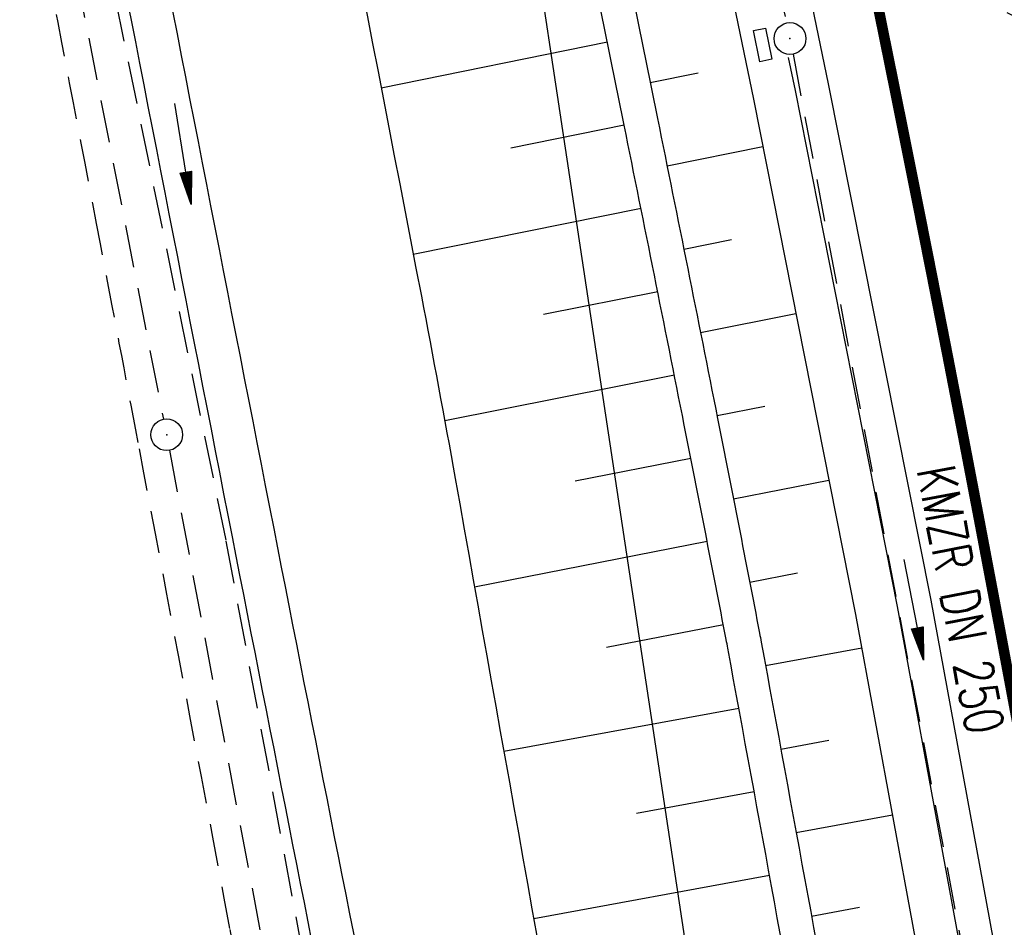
# Model space of a CAD drawing. Extents: x 447045 to 447634, y 442020 to 443192.
# Tile 64 of 82: x 447266 to 447312, y 442803 to 442846. Entities that reach past the tile are written whole.
import ezdxf
from ezdxf.enums import TextEntityAlignment as Align

# ---------------------------------------------------------------- set-up
doc = ezdxf.new("R2010")
doc.units = 0
doc.header["$LTSCALE"] = 2
doc.header["$MEASUREMENT"] = 0
doc.linetypes.add('AUSGEZOGEN', pattern=[0])
doc.linetypes.add('GESTRICH-X2', pattern=[1.5, 1, -0.5])
doc.layers.get('0').update_dxf_attribs({"linetype": 'AUSGEZOGEN'})
for name, color, linetype in [('206-GRENZL-BAB', 7, 'AUSGEZOGEN'), ('BOESCHG', 250, 'AUSGEZOGEN'), ('FBRTOP', 250, 'AUSGEZOGEN'), ('KANAL', 7, 'GESTRICH-X2'), ('MULDE', 250, 'AUSGEZOGEN'), ('PFEIL', 7, 'CONTINUOUS'), ('PFEILTOP', 200, 'AUSGEZOGEN'), ('SCHLITZRINNE', 200, 'AUSGEZOGEN'), ('SCHSYMBOL', 200, 'AUSGEZOGEN'), ('TEXTO', 4, 'CONTINUOUS'), ('WEG', 250, 'GESTRICH-X2')]:
    doc.layers.add(name, color=color, linetype=linetype)
doc.styles.add('ROMANS', font='romans.shx', dxfattribs={"width": 0.8})

# ---------------------------------------------------------------- blocks, each defined once
blk = doc.blocks.new('GST')
at = {"color": 0}
blk.add_circle((0, 0), 0.75, dxfattribs=at)
blk.add_point((0, 0), dxfattribs=at)
blk = doc.blocks.new('10')
blk.add_blockref('GST', (0, 0))
blk = doc.blocks.new('PFEIL2')
at = {"color": 0}
for p, q in [((0.88, 0.002), (-2.401, -0.012)), ((0.881, -0.271), (0.879, 0.276)), ((0.879, 0.276), (2.429, 0.009)), ((0.911, 0.27), (0.879, 0.265)), ((0.965, 0.261), (0.879, 0.246)), ((1.019, 0.252), (0.879, 0.228)), ((1.073, 0.242), (0.879, 0.209)), ((1.127, 0.233), (0.879, 0.191)), ((1.181, 0.224), (0.879, 0.172)), ((1.235, 0.214), (0.879, 0.154)), ((1.289, 0.205), (0.879, 0.135)), ((1.343, 0.196), (0.879, 0.117)), ((1.397, 0.187), (0.879, 0.098)), ((1.451, 0.177), (0.879, 0.08)), ((1.505, 0.168), (0.879, 0.061)), ((1.559, 0.159), (0.88, 0.043)), ((1.613, 0.149), (0.88, 0.024)), ((1.668, 0.14), (0.88, 0.006)), ((1.722, 0.131), (0.88, -0.013)), ((1.776, 0.121), (0.88, -0.031)), ((1.83, 0.112), (0.88, -0.05)), ((1.884, 0.103), (0.88, -0.068)), ((1.938, 0.094), (0.88, -0.087)), ((1.992, 0.084), (0.88, -0.105)), ((2.046, 0.075), (0.88, -0.124)), ((2.1, 0.066), (0.88, -0.142)), ((2.154, 0.056), (0.88, -0.161)), ((2.208, 0.047), (0.88, -0.179)), ((2.262, 0.038), (0.881, -0.198)), ((2.316, 0.029), (0.881, -0.216)), ((2.37, 0.019), (0.881, -0.235)), ((2.424, 0.01), (0.881, -0.253)), ((2.429, 0.009), (0.881, -0.271))]:
    blk.add_line(p, q, dxfattribs=at)

msp = doc.modelspace()

# ---------------------------------------------------------------- hatches: boundary and pattern name
at = {"layer": 'SCHLITZRINNE'}
h = msp.add_hatch(dxfattribs=at)
h.set_pattern_fill('_USER', color=256, scale=1.5, angle=45, style=0, pattern_type=0)
h.set_pattern_definition([(324.6697, (447346.8685, 442714.5348), (0.867434, 1.2237478), [])])
edge = h.paths.add_edge_path(flags=17)
edge.add_line((447346.062, 442716.303), (447346.636, 442716.401))
edge = h.paths.add_edge_path(flags=17)
edge.add_line((447346.887, 442714.919), (447346.313, 442714.822))
edge = h.paths.add_edge_path(flags=17)
edge.add_line((447346.313, 442714.822), (447346.062, 442716.303))
edge = h.paths.add_edge_path(flags=17)
edge.add_line((447346.636, 442716.401), (447346.887, 442714.919))
edge = h.paths.add_edge_path()
edge.add_arc((455543.185, 444109.496), 8314.176, 189.6562418, 189.6840919)
edge.add_arc((393563.554, 433546.012), 54559.204, 9.6655443, 9.6704501, ccw=False)
edge.add_arc((464490.718, 449190.25), 18280.393, 199.256988, 199.2725913)
edge.add_arc((438988.161, 440271.698), 8736.656, 19.2484657, 19.2811136, ccw=False)
edge.add_arc((439684.884, 440514.984), 7998.678, 19.2238186, 19.2484657, ccw=False)
edge.add_arc((551443.681, 479485.608), 110359.837, 199.22381494, 199.23045115)
edge.add_arc((461591.928, 448142.363), 15198.204, 199.2304511, 199.2954143)
edge.add_arc((434066.564, 438505.591), 13965.353, 19.2276444, 19.2954144, ccw=False)
edge.add_arc((446515.339, 442847.448), 781.13, 18.874058, 19.227644, ccw=False)
edge.add_arc((443272.158, 441738.7), 4208.6, 18.721727, 18.874058, ccw=False)
edge.add_arc((445875.745, 442621.066), 1459.558, 18.158793, 18.721727, ccw=False)
edge.add_arc((444728.653, 442244.835), 2666.773, 17.742332, 18.158793, ccw=False)
edge.add_arc((445572.422, 442514.803), 1780.867, 17.477765, 17.742332, ccw=False)
edge.add_arc((445655.922, 442541.095), 1693.325, 17.206446, 17.477765, ccw=False)
edge.add_arc((445949.737, 442632.082), 1385.745, 16.534275, 17.206446, ccw=False)
edge.add_arc((445777.926, 442581.078), 1564.967, 15.901763, 16.534275, ccw=False)
edge.add_arc((444610.25, 442248.417), 2779.104, 15.717077, 15.901763, ccw=False)
edge.add_arc((445469.384, 442490.186), 1886.6, 15.492923, 15.717077, ccw=False)
edge.add_arc((444501.302, 442221.841), 2891.186, 15.151693, 15.492923, ccw=False)
edge.add_arc((444653, 442262.92), 2734.024, 14.800793, 15.151693, ccw=False)
edge.add_arc((445305.387, 442435.297), 2059.248, 14.553227, 14.800793, ccw=False)
edge.add_arc((445661.578, 442527.768), 1691.25, 14.280051, 14.553227, ccw=False)
edge.add_arc((445825.278, 442569.434), 1522.33, 13.754489, 14.280051, ccw=False)
edge.add_arc((444655.973, 442283.209), 2726.158, 13.361751, 13.754489, ccw=False)
edge.add_arc((444873.745, 442334.936), 2502.326, 13.156371, 13.361751, ccw=False)
edge.add_arc((445203.567, 442412.03), 2163.614, 12.935498, 13.156371, ccw=False)
edge.add_arc((445591.152, 442501.052), 1765.936, 12.368518, 12.935498, ccw=False)
edge.add_arc((445707.256, 442526.512), 1647.074, 11.781437, 12.368518, ccw=False)
edge.add_arc((445429.994, 442468.683), 1930.302, 11.594814, 11.781437, ccw=False)
edge.add_arc((442977.06, 441965.399), 4434.335, 11.471684, 11.594814, ccw=False)
edge.add_arc((444371.693, 442248.423), 3011.273, 11.050894, 11.471684, ccw=False)
edge.add_arc((446428.113, 442650.047), 916.002, 10.287945, 11.050894, ccw=False)
edge.add_arc((445293.544, 442444.107), 2069.11, 9.832007, 10.287945, ccw=False)
edge.add_arc((438489.775, 441264.977), 8974.298, 9.6130813, 9.8320068, ccw=False)
edge.add_arc((-516898.981, 279448.69), 977969.75, 9.612262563, 9.613081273, ccw=False)
edge.add_arc((439111.819, 441356.279), 8345.741, 9.6034167, 9.6122792, ccw=False)
edge.add_arc((371773.632, 429962.747), 76641.012, 9.59085446, 9.60341666, ccw=False)
edge.add_arc((456011.655, 444189.168), 8789.873, 189.5423691, 189.651902)
edge.add_arc((455543.185, 444109.496), 8314.676, 189.651902, 189.6840919)
edge.add_arc((393564.924, 433546.246), 54557.314, 9.665544, 9.6704498, ccw=False)
edge.add_line((447347.776, 442706.232), (447348.269, 442706.316))
h = msp.add_hatch(dxfattribs=at)
h.set_pattern_fill('_USER', color=256, scale=1.5, angle=45, style=0, pattern_type=0)
h.set_pattern_definition([(334.2696, (447234.5127, 443158.8401), (0.651206, 1.35127), [])])
edge = h.paths.add_edge_path()
edge.add_arc((464490.718, 449190.25), 18279.893, 199.256988, 199.2725913)
edge.add_arc((438988.285, 440271.741), 8737.025, 19.2538486, 19.2811134, ccw=False)
edge.add_line((447233.134, 443161.27), (447233.606, 443161.435))
edge.add_arc((464490.718, 449190.25), 18280.393, 199.256988, 199.2725913)
edge.add_arc((438988.161, 440271.698), 8736.656, 19.2484657, 19.2811136, ccw=False)
edge.add_arc((439684.884, 440514.984), 7998.678, 19.2238186, 19.2484657, ccw=False)
edge.add_arc((551443.681, 479485.608), 110359.837, 199.22381494, 199.23045115)
edge.add_arc((461591.928, 448142.363), 15198.204, 199.2304511, 199.2954143)
edge.add_arc((434066.564, 438505.591), 13965.353, 19.2276444, 19.2954144, ccw=False)
edge.add_arc((446515.339, 442847.448), 781.13, 18.874058, 19.227644, ccw=False)
edge.add_arc((443272.158, 441738.7), 4208.6, 18.721727, 18.874058, ccw=False)
edge.add_arc((445875.745, 442621.066), 1459.558, 18.158793, 18.721727, ccw=False)
edge.add_arc((444728.653, 442244.835), 2666.773, 17.742332, 18.158793, ccw=False)
edge.add_arc((445572.422, 442514.803), 1780.867, 17.477765, 17.742332, ccw=False)
edge.add_arc((445655.922, 442541.095), 1693.325, 17.206446, 17.477765, ccw=False)
edge.add_arc((445949.737, 442632.082), 1385.745, 16.534275, 17.206446, ccw=False)
edge.add_arc((445777.926, 442581.078), 1564.967, 15.901763, 16.534275, ccw=False)
edge.add_arc((444610.25, 442248.417), 2779.104, 15.717077, 15.901763, ccw=False)
edge.add_arc((445469.384, 442490.186), 1886.6, 15.492923, 15.717077, ccw=False)
edge.add_arc((444501.302, 442221.841), 2891.186, 15.151693, 15.492923, ccw=False)
edge.add_arc((444653, 442262.92), 2734.024, 14.800793, 15.151693, ccw=False)
edge.add_arc((445305.387, 442435.297), 2059.248, 14.553227, 14.800793, ccw=False)
edge.add_arc((445661.578, 442527.768), 1691.25, 14.280051, 14.553227, ccw=False)
edge.add_arc((445825.278, 442569.434), 1522.33, 13.754489, 14.280051, ccw=False)
edge.add_arc((444655.973, 442283.209), 2726.158, 13.361751, 13.754489, ccw=False)
edge.add_arc((444873.745, 442334.936), 2502.326, 13.156371, 13.361751, ccw=False)
edge.add_arc((445203.567, 442412.03), 2163.614, 12.935498, 13.156371, ccw=False)
edge.add_arc((445591.152, 442501.052), 1765.936, 12.368518, 12.935498, ccw=False)
edge.add_arc((445707.256, 442526.512), 1647.074, 11.781437, 12.368518, ccw=False)
edge.add_arc((445429.994, 442468.683), 1930.302, 11.594814, 11.781437, ccw=False)
edge.add_arc((442977.06, 441965.399), 4434.335, 11.471684, 11.594814, ccw=False)
edge.add_arc((444371.693, 442248.423), 3011.273, 11.050894, 11.471684, ccw=False)
edge.add_arc((446428.113, 442650.047), 916.002, 10.287945, 11.050894, ccw=False)
edge.add_arc((445293.544, 442444.107), 2069.11, 9.832007, 10.287945, ccw=False)
edge.add_arc((438489.775, 441264.977), 8974.298, 9.6130813, 9.8320068, ccw=False)
edge.add_arc((-516898.981, 279448.69), 977969.75, 9.612262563, 9.613081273, ccw=False)
edge.add_arc((439111.819, 441356.279), 8345.741, 9.6034167, 9.6122792, ccw=False)
edge.add_arc((371773.632, 429962.747), 76641.012, 9.59085446, 9.60341666, ccw=False)
edge.add_arc((456011.655, 444189.168), 8789.873, 189.5423691, 189.651902)
edge.add_arc((455543.185, 444109.496), 8314.676, 189.651902, 189.6840919)
edge.add_arc((393564.924, 433546.246), 54557.314, 9.665544, 9.6704498, ccw=False)

# ---------------------------------------------------------------- linework, layer by layer
at = {"layer": '206-GRENZL-BAB', "flags": 128}
msp.add_lwpolyline([(447335.668, 442549.692), (447289.992, 442852.158)], dxfattribs=at)
at = {"layer": 'BOESCHG'}
for p, q in [((447293.787, 442845.072), (447283.137, 442842.906)), ((447295.805, 442843.163), (447298.06, 442843.62)), ((447294.582, 442841.152), (447289.236, 442840.071)), ((447296.598, 442839.242), (447301.108, 442840.151)), ((447295.372, 442837.231), (447284.645, 442835.073)), ((447297.386, 442835.32), (447299.636, 442835.771)), ((447296.159, 442833.309), (447290.777, 442832.233)), ((447298.17, 442831.398), (447302.665, 442832.294)), ((447296.941, 442829.386), (447286.125, 442827.236)), ((447298.95, 442827.475), (447301.197, 442827.92)), ((447297.719, 442825.462), (447292.275, 442824.388)), ((447299.723, 442823.55), (447304.223, 442824.432)), ((447298.489, 442821.537), (447287.529, 442819.399)), ((447300.489, 442819.624), (447302.745, 442820.061)), ((447299.25, 442817.61), (447293.739, 442816.547)), ((447301.235, 442815.694), (447305.767, 442816.527)), ((447299.981, 442813.678), (447288.911, 442811.645)), ((447301.958, 442811.76), (447304.223, 442812.176)), ((447300.703, 442809.743), (447295.158, 442808.725)), ((447302.68, 442807.826), (447307.212, 442808.658)), ((447301.426, 442805.809), (447290.315, 442803.769)), ((447303.402, 442803.892), (447305.668, 442804.308))]:
    msp.add_line(p, q, dxfattribs=at)
msp.add_lwpolyline([(447258.09, 442997.633, -0.001315), (447261.25, 442986.365, -0.000966), (447264.687, 442973.89, -0.001041), (447267.831, 442962.298, -0.001473), (447270.727, 442951.404, -0.001332), (447273.863, 442939.337, -0.00205), (447277.015, 442926.861, -0.002062), (447280.08, 442914.292, -0.001507), (447282.676, 442903.312, -0.001262), (447285.707, 442890.162, -0.001329), (447289.052, 442875.297, -0.002089), (447291.108, 442865.865, -0.001644), (447293.108, 442856.343, -0.001058), (447296.148, 442841.476, -0.000982), (447298.977, 442827.343, -0.00137), (447300.954, 442817.223, -0.002124), (447301.032, 442816.804, -0.000043), (447305.42, 442792.902, -0.003119)], format="xyb", dxfattribs=at)
at = {"layer": 'BOESCHG', "flags": 128}
for points in [[(447308.009, 442768.215, 0.001586), (447305.291, 442784.458, 0.003119), (447303.847, 442792.613, 0.000043), (447299.459, 442816.515, 0.002124), (447299.382, 442816.92, 0.00137), (447297.407, 442827.032, 0.000982), (447294.579, 442841.159, 0.001058), (447291.541, 442856.02, 0.001644), (447289.543, 442865.531, 0.002089), (447287.491, 442874.95, 0.001329), (447284.147, 442889.807, 0.001262), (447281.117, 442902.949, 0.001507), (447278.524, 442913.919, 0.002062), (447275.462, 442926.476, 0.00205), (447272.313, 442938.939, 0.001332), (447269.18, 442950.998, 0.001473), (447266.286, 442961.882, 0.001041), (447263.144, 442973.468, 0.000966), (447259.708, 442985.937, 0.000342), (447258.893, 442988.864, 0.000342)], [(447250.059, 442986.973, -0.007808), (447263.75, 442939.07, -0.017821), (447268.666, 442917.797, -0.000344), (447285.024, 442833.104, -0.003393), (447286.617, 442824.513, -0.000247), (447300.196, 442748.179, -0.00021), (447316.083, 442658.391, -0.000533), (447321.294, 442628.682, -0.000208), (447334.542, 442552.496, -0.014319), (447335.003, 442549.299, -0.002466), (447337.053, 442530.657)]]:
    msp.add_lwpolyline(points, format="xyb", dxfattribs=at)
at = {"layer": 'FBRTOP', "color": 0}
for points in [[(447425.734, 442335.028, -0.000003), (447426.43, 442330.92, -0.000001), (447429.908, 442310.379)], [(447358.947, 442729.413, 0.000005), (447365.209, 442692.439, -0.000003), (447371.47, 442655.466, -0.000003), (447379.818, 442606.167, 0.000003), (447388.166, 442556.869)], [(447349.157, 442787.224, -0.000003), (447350.349, 442780.191, -0.000015)]]:
    msp.add_lwpolyline(points, format="xyb", dxfattribs=at)
at = {"layer": 'FBRTOP', "color": 0, "const_width": 0.5}
for points in [[(447422.776, 442334.528, -0.000003), (447423.472, 442330.419, -0.000001), (447426.95, 442309.878)], [(447395.17, 442329.852, -0.000003), (447395.865, 442325.744, -0.000001), (447399.344, 442305.204)], [(447355.989, 442728.912, 0.000005), (447362.251, 442691.939, -0.000003), (447368.512, 442654.965, -0.000003), (447376.86, 442605.667, 0.000003), (447385.208, 442556.368)], [(447328.383, 442724.238, 0.000005), (447334.644, 442687.263, -0.000003), (447340.906, 442650.289, -0.000003), (447349.254, 442600.991, 0.000003), (447357.602, 442551.694)], [(447268.026, 443003.462, -0.001557), (447271.424, 442991.565, -0.001552), (447274.747, 442979.649, -0.001541), (447278.019, 442967.63, -0.001544), (447281.218, 442955.587, -0.001556), (447284.318, 442943.616, -0.001558), (447287.344, 442931.626, -0.001547), (447290.317, 442919.527, -0.001543), (447293.214, 442907.415, -0.001553), (447296.018, 442895.364, -0.001554), (447298.747, 442883.294, -0.001544), (447301.418, 442871.132, -0.001547), (447304.014, 442858.957, -0.001556), (447306.519, 442846.835, -0.001557), (447309.064, 442834.122, -0.001701), (447311.316, 442822.477, -0.001392), (447314.057, 442807.822, -0.002089), (447315.815, 442798.046, -0.000455)], [(447346.201, 442786.717, -0.000003), (447347.391, 442779.689, -0.000015)], [(447318.603, 442781.983, -0.000003), (447319.785, 442775.01, -0.000015)]]:
    msp.add_lwpolyline(points, format="xyb", dxfattribs=at)
at = {"layer": 'FBRTOP', "flags": 128}
for points in [[(447210.027, 443158.113), (447220.143, 443129.658), (447228.327, 443106.206), (447236.443, 443082.663), (447244.282, 443059.055), (447251.81, 443035.338), (447258.917, 443011.506), (447265.691, 442987.596), (447272.281, 442963.498), (447278.325, 442940.489), (447284.563, 442915.362), (447290.2, 442891.187), (447295.615, 442866.824), (447300.665, 442842.389), (447305.478, 442818.099), (447309.949, 442793.755), (447313.469, 442773.126)], [(447302.3, 442844.355), (447302.625, 442842.786), (447307.442, 442818.474), (447311.918, 442794.104), (447312.149, 442792.755)]]:
    msp.add_lwpolyline(points, dxfattribs=at)
at = {"layer": 'FBRTOP', "color": 0, "flags": 128}
msp.add_lwpolyline([(447215.053, 443154.91), (447215.246, 443154.359), (447223.54, 443130.851), (447231.728, 443107.386), (447239.853, 443083.817), (447247.706, 443060.167), (447255.251, 443036.397), (447262.374, 443012.511), (447269.159, 442988.561), (447275.758, 442964.43), (447281.813, 442941.38), (447288.063, 442916.204), (447293.71, 442891.986), (447299.135, 442867.579), (447304.193, 442843.103), (447309.014, 442818.774), (447313.494, 442794.383), (447317.688, 442769.803), (447321.861, 442745.151), (447325.971, 442720.568), (447330.116, 442696.037), (447334.309, 442671.483), (447338.485, 442646.821), (447342.627, 442622.264), (447346.744, 442597.684), (447350.902, 442573.141)], dxfattribs=at)
at = {"layer": 'KANAL'}
for p, q in [((447258.969, 442898.25), (447272.875, 442827.313)), ((447293, 442889.313), (447302.219, 442845.969)), ((447302.531, 442844.5), (447312.406, 442792.344)), ((447273.156, 442825.844), (447287.125, 442751.813))]:
    msp.add_line(p, q, dxfattribs=at)
at = {"layer": 'MULDE'}
for points in [[(447188.525, 443153.681, -0.003673), (447195.684, 443132.689, -0.0006), (447202.101, 443113.333, 0.000551), (447209.09, 443092.245, 0.002082), (447221.348, 443055.899, -0.002529), (447231.416, 443025.959, -0.008794), (447237.59, 443006.122, -0.008127), (447243.541, 442984.443, -0.004225), (447247.021, 442970.417, -0.004006), (447250.448, 442955.565, -0.003703), (447255.356, 442932.688, -0.005007), (447258.69, 442915.708, -0.007345), (447262.271, 442894.749, 0.008905), (447265.278, 442877.471, 0.000482), (447269.777, 442854.216, 0.000345), (447276.111, 442821.767, 0.000577), (447281.832, 442792.737, -0.000959), (447285.263, 442775.259, -0.003844), (447286.17, 442770.394, 0.000459), (447293.486, 442729.6, 0.003246), (447296.625, 442712.816, 0.001709), (447302.946, 442680.775)], [(447243.999, 442990.598, -0.002103), (447245.475, 442984.957, -0.004226), (447248.965, 442970.891, -0.004008), (447252.4, 442956.001, -0.0037), (447257.318, 442933.076, -0.005009), (447260.656, 442916.08, -0.007341), (447264.238, 442895.111, 0.008904), (447267.246, 442877.831, 0.000482), (447271.744, 442854.582, 0.000345), (447278.073, 442822.151, 0.000577), (447283.796, 442793.114, -0.000959), (447287.229, 442775.629, -0.003844), (447288.135, 442770.763, 0.000459), (447295.452, 442729.968, 0.003246), (447298.59, 442713.189, 0.001708), (447304.906, 442681.171)]]:
    msp.add_lwpolyline(points, format="xyb", dxfattribs=at)
at = {"layer": 'SCHLITZRINNE', "flags": 128}
for points in [[(447233.134, 443161.27, 0.000068), (447234.776, 443156.57, -0.000142), (447236.419, 443151.871, -0.000108), (447237.553, 443148.622, 0.000029), (447241.762, 443136.553, 0.000283), (447247.447, 443120.286, -0.000296), (447252.896, 443104.692, -0.001543), (447254.469, 443100.135, -0.000665), (447258.075, 443089.543, -0.002456), (447262.611, 443075.939, -0.001817), (447268.585, 443057.499, -0.001154), (447271.073, 443049.661, -0.001184), (447273.463, 443042.007, -0.002933), (447278.181, 443026.45, -0.00276), (447283.006, 443009.861, -0.000806), (447285.447, 443001.242, -0.000978), (447287.432, 442994.133, -0.001489), (447291.982, 442977.526, -0.001531), (447296.309, 442961.351, -0.00108), (447298.563, 442952.744, -0.001192), (447300.571, 442944.934, -0.002293), (447303.953, 442931.386, -0.001714), (447308.334, 442913.22, -0.000896), (447310.391, 442904.489, -0.000964), (447312.274, 442896.364, -0.002474), (447316.102, 442879.313, -0.002562), (447319.632, 442862.81, -0.000814), (447320.906, 442856.653, -0.000537), (447322.811, 442847.316, -0.001836), (447327.13, 442825.626, -0.003329), (447329.388, 442813.64, -0.001989), (447332.264, 442797.428, -0.000955), (447338.055, 442763.63, -0.000004), (447340.389, 442749.852, -0.000039), (447340.604, 442748.579, -0.000055), (447343.405, 442732.01, 0.000478), (447346.207, 442715.442, 0.00014), (447346.992, 442710.837, -0.000021), (447347.776, 442706.232, -0.000059)], [(447249.67, 443103.022, -0.003552), (447260.258, 443071.959, -0.006929), (447265.352, 443055.924, -0.000178), (447279.031, 443010.637, -0.003558), (447279.697, 443008.373, -0.002845), (447286.533, 442983.965, -0.00292), (447292.918, 442960.111, -0.002719), (447299.15, 442935.73, -0.002813), (447304.914, 442912.096, -0.003216), (447310.636, 442887.341, -0.003108), (447316.232, 442861.652, -0.003064), (447316.683, 442859.451, -0.000145), (447325.911, 442812.91, -0.006039), (447329.09, 442795.766, -0.003133), (447334.611, 442762.617)]]:
    msp.add_lwpolyline(points, format="xyb", dxfattribs=at)
at = {"layer": 'SCHSYMBOL'}
msp.add_lwpolyline([(447301.237, 442845.736), (447301.536, 442844.264), (447300.964, 442844.148), (447300.665, 442845.62)], close=True, dxfattribs=at)
at = {"layer": 'WEG'}
msp.add_lwpolyline([(447184.41, 443152.832, -0.000401), (447190.617, 443134.091, 0.002753), (447193.663, 443125.037, 0.001185), (447203.655, 443096.094, -0.001526), (447211.394, 443073.625, -0.000716), (447214.789, 443063.622, -0.00041), (447220.679, 443046.142, -0.003796), (447225.982, 443029.955, -0.002798), (447232.886, 443007.9, -0.007746), (447237.169, 442993.132, -0.005798), (447242.355, 442973.256, -0.007221), (447247.411, 442951.582, -0.007499), (447251.663, 442930.577, -0.007442), (447254.736, 442912.662, 0.009353), (447257.235, 442898.415, 0.005274), (447262.483, 442872.91, -0.006069), (447267.008, 442850.739, -0.000162), (447269.907, 442835.572, -0.000262), (447271.688, 442826.213, -0.000481), (447276.01, 442803.314, -0.000486), (447280.241, 442780.655, -0.005443)], format="xyb", dxfattribs=at)
msp.add_lwpolyline([(447302.55, 442680.585), (447292.833, 442729.738), (447284.433, 442775.346), (447275.828, 442821.609), (447264.452, 442877.401), (447258.035, 442915.467), (447249.669, 442955.433), (447242.787, 442984.328), (447230.634, 443025.85), (447208.529, 443092.141), (447194.757, 443132.135), (447187.246, 443153.417)], dxfattribs=at)

# ---------------------------------------------------------------- block references
at = {"layer": 'PFEIL', "rotation": 280.7254000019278}
msp.add_blockref('PFEIL2', (447308.22, 442818.338), dxfattribs=at)
at = {"layer": 'PFEILTOP', "rotation": 278.859772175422}
msp.add_blockref('PFEIL2', (447273.796, 442839.816), dxfattribs=at)
at = {"layer": 'SCHSYMBOL'}
for name, p, rotation in [('GST', (447302.388, 442845.241), 281.4774999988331), ('10', (447273.03, 442826.577), 281.1146)]:
    msp.add_blockref(name, p, dxfattribs=dict(at, rotation=rotation))

# ---------------------------------------------------------------- texts
at = {"layer": 'TEXTO', "style": 'ROMANS', "width": 0.75}
msp.add_text('KMZR DN 250', height=1.8, rotation=280.7254, dxfattribs=at).set_placement((447309.539, 442818.641), align=Align.CENTER)

doc.saveas('drawing.dxf')
